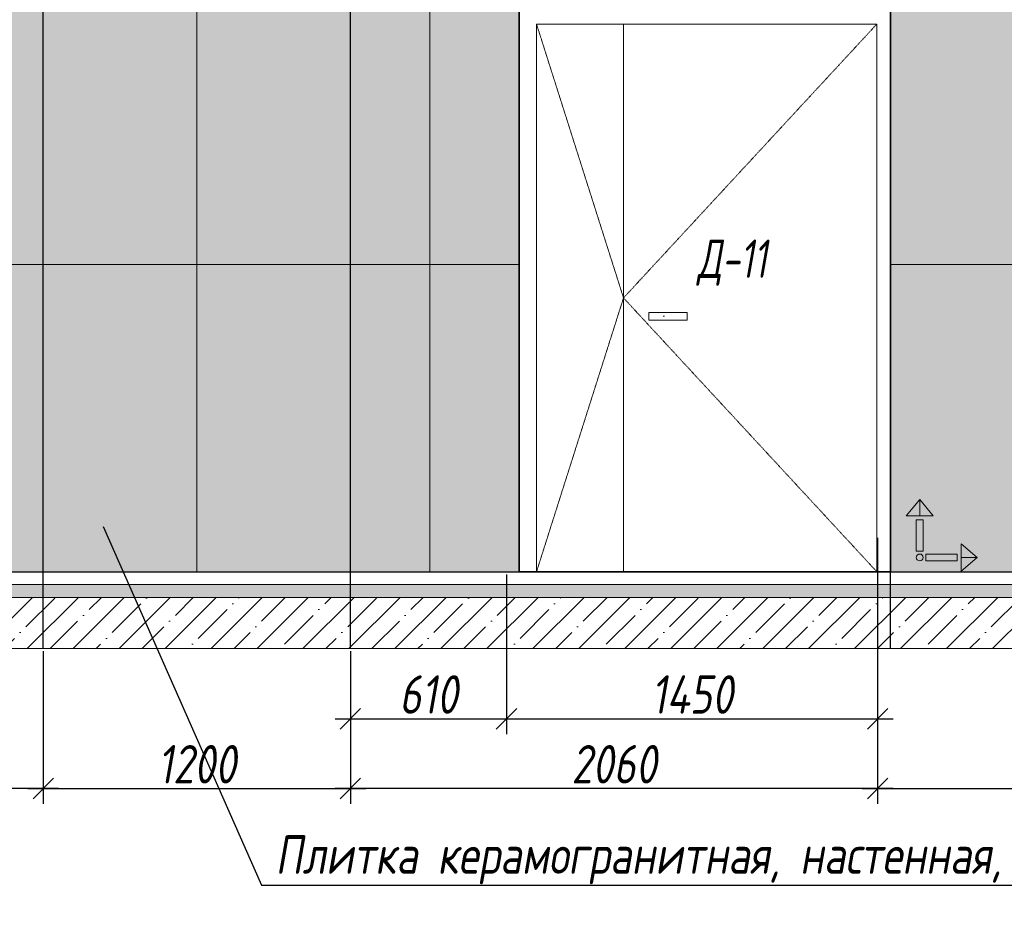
# Model space of a CAD drawing. Header units: millimetres. Extents: x -559767 to 178656, y -69521 to 138453.
# Tile 57 of 256: x -377407 to -373560, y 82888 to 86382. Entities that reach past the tile are written whole.
import ezdxf
from ezdxf import colors
from ezdxf.entities.mleader import LeaderData, LeaderLine
from ezdxf.math import Vec2, Vec3

# ---------------------------------------------------------------- set-up
doc = ezdxf.new("R2010")
doc.units = ezdxf.units.MM
doc.linetypes.add('( Hidden )', pattern=[0.375, 0.25, -0.125])
doc.linetypes.add('DASHDOT', pattern=[25.4, 12.7, -6.35, 0, -6.35])
doc.layers.get('Defpoints').update_dxf_attribs({"color": 31})
for name, color, linetype, lineweight in [('A-DETL-GENF', 7, 'Continuous', 5), ('dim_razv', 93, 'DASHDOT', 9), ('Двери', 7, 'Continuous', 5), ('Отделка стен', 253, 'Continuous', 0)]:
    doc.layers.add(name, color=color, linetype=linetype, lineweight=lineweight)
doc.layers.add('pol', color=7, linetype='Continuous', lineweight=15, true_color=0x738991)
doc.styles.add('fl_iso paper', font='isocpeur.ttf', dxfattribs={"width": 0.8, "oblique": 10})
doc.styles.add('In tre', font='isocpeur.ttf', dxfattribs={"width": 0.8, "oblique": 10})
doc.dimstyles.new('In tre 1_50', dxfattribs={"dimtxt": 150, "dimasz": 80, "dimexe": 60, "dimexo": 10, "dimgap": 20, "dimtad": 1, "dimdec": 0, "dimrnd": 5, "dimzin": 0, "dimdsep": 46, "dimtxsty": 'fl_iso paper', "dimblk": 'OBLIQUE', "dimcen": 0, "dimdle": 60, "dimadec": 0, "dimazin": 0, "dimtfac": 1, "dimtdec": 0, "dimtofl": 0, "dimtmove": 1, "dimatfit": 1, "dimfxl": 40, "dimtolj": 1, "dimtzin": 0, "dimarcsym": 1})
pattern_1 = [(352.5, (-495388.15, 73085.23), (100.42605, 107.2144), [0, -115.824, 0, -129.54, 0, -123.825]), (322.5, (-495388.15, 73085.23), (247.41986, 56.70328), [0, -62.484, 0, -104.394, 0, -40.005]), (282.5, (-495454.42, 73151.5), (168.0997, -167.48995), [0, -38.1, 0, -137.16, 0, -179.07]), (272.5, (-495454.42, 73151.5), (209.26523, -114.68433), [0, -19.05, 0, -89.916, 0, -102.87])]

# ---------------------------------------------------------------- blocks, each defined once
blk = doc.blocks.new('*U12495')
at = {"layer": 'A-DETL-GENF'}
h = blk.add_hatch(dxfattribs=at)
h.set_pattern_fill('ANSI35', color=256, scale=10, style=0)
h.set_pattern_definition([(45, (10160.45, 9e-11), (-44.9013, 44.9013), []), (45, (10205.35, 9e-11), (-44.9013, 44.9013), [79.375, -15.875, 0, -15.875])])
h.paths.add_polyline_path([(0, -100), (10580.9, -100), (10580.9, -50), (0, -50)])
h = blk.add_hatch(dxfattribs=at)
h.set_pattern_fill('ANSI35', color=256, scale=20, style=0)
h.set_pattern_definition([(45, (10160.45, 9e-11), (-89.8026, 89.8026), []), (45, (10250.25, 9e-11), (-89.8026, 89.8026), [158.75, -31.75, 0, -31.75])])
h.paths.add_polyline_path([(0, -300), (10580.9, -300), (10580.9, -100), (0, -100)])
at = {"lineweight": 13}
blk.add_lwpolyline([(0, -50), (10580.9, -50), (10580.9, 0), (0, 0)], close=True, dxfattribs=at)
at = {"lineweight": 30}
blk.add_lwpolyline([(0, 0), (10580.9, 0)], dxfattribs=at)
at = {"layer": 'A-DETL-GENF'}
for points in [[(0, -100), (10580.9, -100), (10580.9, -50), (0, -50)], [(0, -300), (10580.9, -300), (10580.9, -100), (0, -100)]]:
    blk.add_lwpolyline(points, close=True, dxfattribs=at)
blk = doc.blocks.new('_Oblique')
at = {"color": 0, "linetype": 'ByBlock', "lineweight": -2}
blk.add_line((-0.5, -0.5), (0.5, 0.5), dxfattribs=at)
blk = doc.blocks.new('*D12306')
at = {"layer": 'Defpoints', "color": 0, "linetype": 'ByBlock', "transparency": 16777216}
for p in [(-374054.8, 84368.2), (-375504.8, 84225.5), (-374054.8, 83651.3)]:
    blk.add_point(p, dxfattribs=at)
at = {"layer": 'dim_razv', "color": 0, "linetype": 'ByBlock', "lineweight": -2, "transparency": 16777216}
for p, q in [((-374054.8, 84358.2), (-374054.8, 83591.3)), ((-375504.8, 84215.5), (-375504.8, 83591.3)), ((-375564.8, 83651.3), (-373994.8, 83651.3))]:
    blk.add_line(p, q, dxfattribs=at)
at = {"layer": 'dim_razv', "color": 0, "linetype": 'ByBlock', "lineweight": -2, "transparency": 16777216, "xscale": 80, "yscale": 80, "zscale": 80, "rotation": 180}
blk.add_blockref('_Oblique', (-375504.8, 83651.3), dxfattribs=at)
at = {"layer": 'dim_razv', "color": 0, "linetype": 'ByBlock', "lineweight": -2, "transparency": 16777216, "xscale": 80, "yscale": 80, "zscale": 80}
blk.add_blockref('_Oblique', (-374054.8, 83651.3), dxfattribs=at)
at = {"layer": 'dim_razv', "color": 0, "linetype": 'ByBlock', "transparency": 16777216, "insert": (-374779.8, 83746.3), "char_height": 150, "attachment_point": 5, "style": 'fl_iso paper'}
blk.add_mtext('\\A1;1450', dxfattribs=at)
blk = doc.blocks.new('*D12457')
at = {"layer": 'Defpoints', "color": 0, "linetype": 'ByBlock', "transparency": 16777216}
for p in [(-378014.8, 84007.2), (-377314.8, 83925.5), (-378014.8, 83378.9)]:
    blk.add_point(p, dxfattribs=at)
at = {"layer": 'dim_razv', "color": 0, "linetype": 'ByBlock', "lineweight": -2, "transparency": 16777216}
for p, q in [((-378014.8, 83997.2), (-378014.8, 83318.9)), ((-377314.8, 83915.5), (-377314.8, 83318.9)), ((-377254.8, 83378.9), (-378074.8, 83378.9))]:
    blk.add_line(p, q, dxfattribs=at)
at = {"layer": 'dim_razv', "color": 0, "linetype": 'ByBlock', "lineweight": -2, "transparency": 16777216, "xscale": 80, "yscale": 80, "zscale": 80, "rotation": 180}
blk.add_blockref('_Oblique', (-378014.8, 83378.9), dxfattribs=at)
at = {"layer": 'dim_razv', "color": 0, "linetype": 'ByBlock', "lineweight": -2, "transparency": 16777216, "xscale": 80, "yscale": 80, "zscale": 80}
blk.add_blockref('_Oblique', (-377314.8, 83378.9), dxfattribs=at)
at = {"layer": 'dim_razv', "color": 0, "linetype": 'ByBlock', "transparency": 16777216, "insert": (-377664.8, 83473.9), "char_height": 150, "attachment_point": 5, "style": 'fl_iso paper'}
blk.add_mtext('\\A1;700', dxfattribs=at)
blk = doc.blocks.new('*D12458')
at = {"layer": 'Defpoints', "color": 0, "linetype": 'ByBlock', "transparency": 16777216}
for p in [(-377314.8, 83925.5), (-376114.8, 83925.5), (-376114.8, 83378.9)]:
    blk.add_point(p, dxfattribs=at)
at = {"layer": 'dim_razv', "color": 0, "linetype": 'ByBlock', "lineweight": -2, "transparency": 16777216}
for p, q in [((-377314.8, 83915.5), (-377314.8, 83318.9)), ((-376114.8, 83915.5), (-376114.8, 83318.9)), ((-377374.8, 83378.9), (-376054.8, 83378.9))]:
    blk.add_line(p, q, dxfattribs=at)
at = {"layer": 'dim_razv', "color": 0, "linetype": 'ByBlock', "lineweight": -2, "transparency": 16777216, "xscale": 80, "yscale": 80, "zscale": 80, "rotation": 180}
blk.add_blockref('_Oblique', (-377314.8, 83378.9), dxfattribs=at)
at = {"layer": 'dim_razv', "color": 0, "linetype": 'ByBlock', "lineweight": -2, "transparency": 16777216, "xscale": 80, "yscale": 80, "zscale": 80}
blk.add_blockref('_Oblique', (-376114.8, 83378.9), dxfattribs=at)
at = {"layer": 'dim_razv', "color": 0, "linetype": 'ByBlock', "transparency": 16777216, "insert": (-376714.8, 83473.9), "char_height": 150, "attachment_point": 5, "style": 'fl_iso paper'}
blk.add_mtext('\\A1;1200', dxfattribs=at)
blk = doc.blocks.new('*D12345')
at = {"layer": 'Defpoints', "color": 0, "linetype": 'ByBlock', "transparency": 16777216}
for p in [(-376114.8, 83925.5), (-375504.8, 83925.5), (-375504.8, 83651.3)]:
    blk.add_point(p, dxfattribs=at)
at = {"layer": 'dim_razv', "color": 0, "linetype": 'ByBlock', "lineweight": -2, "transparency": 16777216}
for p, q in [((-376114.8, 83915.5), (-376114.8, 83591.3)), ((-375504.8, 83915.5), (-375504.8, 83591.3)), ((-376174.8, 83651.3), (-375444.8, 83651.3))]:
    blk.add_line(p, q, dxfattribs=at)
at = {"layer": 'dim_razv', "color": 0, "linetype": 'ByBlock', "lineweight": -2, "transparency": 16777216, "xscale": 80, "yscale": 80, "zscale": 80, "rotation": 180}
blk.add_blockref('_Oblique', (-376114.8, 83651.3), dxfattribs=at)
at = {"layer": 'dim_razv', "color": 0, "linetype": 'ByBlock', "lineweight": -2, "transparency": 16777216, "xscale": 80, "yscale": 80, "zscale": 80}
blk.add_blockref('_Oblique', (-375504.8, 83651.3), dxfattribs=at)
at = {"layer": 'dim_razv', "color": 0, "linetype": 'ByBlock', "transparency": 16777216, "insert": (-375809.8, 83746.3), "char_height": 150, "attachment_point": 5, "style": 'fl_iso paper'}
blk.add_mtext('\\A1;610', dxfattribs=at)
blk = doc.blocks.new('*D12459')
at = {"layer": 'Defpoints', "color": 0, "linetype": 'ByBlock', "transparency": 16777216}
for p in [(-374054.8, 83925.5), (-371944.8, 83925.5), (-371944.8, 83378.9)]:
    blk.add_point(p, dxfattribs=at)
at = {"layer": 'dim_razv', "color": 0, "linetype": 'ByBlock', "lineweight": -2, "transparency": 16777216}
for p, q in [((-374054.8, 83915.5), (-374054.8, 83318.9)), ((-371944.8, 83915.5), (-371944.8, 83318.9)), ((-374114.8, 83378.9), (-371884.8, 83378.9))]:
    blk.add_line(p, q, dxfattribs=at)
at = {"layer": 'dim_razv', "color": 0, "linetype": 'ByBlock', "lineweight": -2, "transparency": 16777216, "xscale": 80, "yscale": 80, "zscale": 80, "rotation": 180}
blk.add_blockref('_Oblique', (-374054.8, 83378.9), dxfattribs=at)
at = {"layer": 'dim_razv', "color": 0, "linetype": 'ByBlock', "lineweight": -2, "transparency": 16777216, "xscale": 80, "yscale": 80, "zscale": 80}
blk.add_blockref('_Oblique', (-371944.8, 83378.9), dxfattribs=at)
at = {"layer": 'dim_razv', "color": 0, "linetype": 'ByBlock', "transparency": 16777216, "insert": (-372999.8, 83473.9), "char_height": 150, "attachment_point": 5, "style": 'fl_iso paper'}
blk.add_mtext('\\A1;2110', dxfattribs=at)
blk = doc.blocks.new('*D12462')
at = {"layer": 'Defpoints', "color": 0, "linetype": 'ByBlock', "transparency": 16777216}
for p in [(-376114.8, 83925.5), (-374054.8, 83574.7), (-376114.8, 83378.9)]:
    blk.add_point(p, dxfattribs=at)
at = {"layer": 'dim_razv', "color": 0, "linetype": 'ByBlock', "lineweight": -2, "transparency": 16777216}
for p, q in [((-376114.8, 83915.5), (-376114.8, 83318.9)), ((-374054.8, 83564.7), (-374054.8, 83318.9)), ((-373994.8, 83378.9), (-376174.8, 83378.9))]:
    blk.add_line(p, q, dxfattribs=at)
at = {"layer": 'dim_razv', "color": 0, "linetype": 'ByBlock', "lineweight": -2, "transparency": 16777216, "xscale": 80, "yscale": 80, "zscale": 80, "rotation": 180}
blk.add_blockref('_Oblique', (-376114.8, 83378.9), dxfattribs=at)
at = {"layer": 'dim_razv', "color": 0, "linetype": 'ByBlock', "lineweight": -2, "transparency": 16777216, "xscale": 80, "yscale": 80, "zscale": 80}
blk.add_blockref('_Oblique', (-374054.8, 83378.9), dxfattribs=at)
at = {"layer": 'dim_razv', "color": 0, "linetype": 'ByBlock', "transparency": 16777216, "insert": (-375084.8, 83473.9), "char_height": 150, "attachment_point": 5, "style": 'fl_iso paper'}
blk.add_mtext('\\A1;2060', dxfattribs=at)
blk = doc.blocks.new('1')
at = {"layer": 'pol', "linetype": 'ByBlock'}
h = blk.add_hatch(color=1, dxfattribs=at)
h.paths.add_polyline_path([(35776.4, 73135.4), (35803.1, 73135.4), (35803.1, 73259), (35776.4, 73259)])
h.paths.add_polyline_path([(35789.8, 73274.6), (35843.2, 73274.6), (35789.8, 73338.2)])
h.paths.add_polyline_path([(35789.8, 73274.6), (35736.3, 73274.6), (35789.8, 73338.2)])
edge = h.paths.add_edge_path()
edge.add_arc((35789.8, 73110.5), 13.4, 0, 360)
h = blk.add_hatch(color=1, dxfattribs=at)
h.paths.add_polyline_path([(35813.3, 73097.1), (35813.3, 73123.9), (35936.9, 73123.9), (35936.9, 73097.1)])
h.paths.add_polyline_path([(35952.5, 73110.5), (35952.5, 73164), (36016.1, 73110.5)])
h.paths.add_polyline_path([(35952.5, 73110.5), (35952.5, 73057), (36016.1, 73110.5)])
at = {"layer": 'pol', "color": 1, "linetype": 'ByBlock'}
for points in [[(35789.8, 73274.6), (35736.3, 73274.6), (35789.8, 73338.2), (35789.8, 73274.6)], [(35789.8, 73274.6), (35843.2, 73274.6), (35789.8, 73338.2), (35789.8, 73274.6)], [(35952.5, 73110.5), (35952.5, 73164), (36016.1, 73110.5), (35952.5, 73110.5)], [(35952.5, 73110.5), (35952.5, 73057), (36016.1, 73110.5), (35952.5, 73110.5)]]:
    blk.add_lwpolyline(points, dxfattribs=at)
for points in [[(35776.4, 73135.4), (35803.1, 73135.4), (35803.1, 73259), (35776.4, 73259)], [(35813.3, 73097.1), (35813.3, 73123.9), (35936.9, 73123.9), (35936.9, 73097.1)]]:
    blk.add_lwpolyline(points, close=True, dxfattribs=at)
blk.add_circle((35789.8, 73110.5), 13.4, dxfattribs=at)

msp = doc.modelspace()

# ---------------------------------------------------------------- hatches: boundary and pattern name
at = {"layer": 'dim_razv', "true_color": 0xeceae4, "transparency": 33554687}
h = msp.add_hatch(dxfattribs=at)
h.set_pattern_fill('AR-SAND', color=254, scale=3, angle=315)
h.set_pattern_definition([(352.5, (120932.77, 128826.15), (100.426047, 107.214405), [0, -115.824, 0, -129.54, 0, -123.825]), (322.5, (120932.77, 128826.15), (247.419855, 56.70328), [0, -62.484, 0, -104.394, 0, -40.005]), (282.5, (120866.5, 128892.43), (168.099694, -167.489948), [0, -38.1, 0, -137.16, 0, -179.07]), (272.5, (120866.5, 128892.43), (209.265234, -114.68433), [0, -19.05, 0, -89.916, 0, -102.87])])
h.paths.add_polyline_path([(-381684.8, 84225.5), (-371944.8, 84225.5), (-371944.8, 86775.5), (-381684.8, 86775.5)])
h.paths.add_polyline_path([(-380979.8, 86772.4), (-379580.4, 86775.5), (-379580.4, 84225.5), (-380979.8, 84225.5)])
h.paths.add_polyline_path([(-374004.8, 86425.5), (-375454.8, 86425.5), (-375454.8, 84225.5), (-374004.8, 84225.5)])
at = {"layer": 'dim_razv', "true_color": 0xcccccc}
h = msp.add_hatch(dxfattribs=at)
h.set_pattern_fill('AR-SAND', color=254, scale=3, angle=315)
h.set_pattern_definition(pattern_1)
h.paths.add_polyline_path([(-374948.5, 85238.9), (-374798.5, 85238.9), (-374798.5, 85208.9), (-374948.5, 85208.9)])
h = msp.add_hatch(dxfattribs=at)
h.set_pattern_fill('AR-SAND', color=254, scale=3, angle=315)
h.set_pattern_definition(pattern_1)
h.paths.add_polyline_path([(-374948.5, 85238.9), (-374798.5, 85238.9), (-374798.5, 85208.9), (-374948.5, 85208.9)])
h = msp.add_hatch(dxfattribs=at)
h.set_pattern_fill('AR-SAND', color=254, scale=3, angle=315)
h.set_pattern_definition(pattern_1)
h.paths.add_polyline_path([(-374948.5, 85238.9), (-374798.5, 85238.9), (-374798.5, 85208.9), (-374948.5, 85208.9)])
h = msp.add_hatch(dxfattribs=at)
h.set_pattern_fill('AR-SAND', color=254, scale=3, angle=315)
h.set_pattern_definition(pattern_1)
h.paths.add_polyline_path([(-374948.5, 85238.9), (-374798.5, 85238.9), (-374798.5, 85208.9), (-374948.5, 85208.9)])

# ---------------------------------------------------------------- linework, layer by layer
at = {"lineweight": 30}
for points in [[(-377314.8, 83925.5), (-377314.8, 87899.1)], [(-377314.8, 83925.5), (-377314.8, 87899.1)], [(-376114.8, 83925.5), (-376114.8, 87899.1)], [(-376114.8, 83925.5), (-376114.8, 87899.1)], [(-374004.8, 83925.5), (-374004.8, 87899.1)], [(-374004.8, 83925.5), (-374004.8, 87899.1)]]:
    msp.add_lwpolyline(points, dxfattribs=at)
msp.add_lwpolyline([(-381684.8, 84225.5), (-371944.8, 84225.5), (-371944.8, 86775.5), (-381684.8, 86775.5)], close=True)
at = {"lineweight": 35}
msp.add_lwpolyline([(-374004.8, 86425.5), (-375454.8, 86425.5), (-375454.8, 84225.5), (-374004.8, 84225.5)], close=True, dxfattribs=at)
at = {"lineweight": 13}
for points in [[(-374057.7, 86365.5), (-375387.7, 86365.5), (-375387.7, 84225.5), (-374057.7, 84225.5)], [(-374057.7, 86365.5), (-375387.7, 86365.5), (-375387.7, 84225.5), (-374057.7, 84225.5)], [(-374057.7, 86365.5), (-375387.7, 86365.5), (-375387.7, 84225.5), (-374057.7, 84225.5)], [(-374057.7, 86365.5), (-375387.7, 86365.5), (-375387.7, 84225.5), (-374057.7, 84225.5)], [(-375387.7, 86365.5), (-374057.7, 86365.5), (-374057.7, 84225.5), (-375387.7, 84225.5)], [(-374948.5, 85238.9), (-374798.5, 85238.9), (-374798.5, 85208.9), (-374948.5, 85208.9)], [(-374948.5, 85238.9), (-374798.5, 85238.9), (-374798.5, 85208.9), (-374948.5, 85208.9)], [(-374948.5, 85238.9), (-374798.5, 85238.9), (-374798.5, 85208.9), (-374948.5, 85208.9)], [(-374948.5, 85238.9), (-374798.5, 85238.9), (-374798.5, 85208.9), (-374948.5, 85208.9)]]:
    msp.add_lwpolyline(points, close=True, dxfattribs=at)
at = {"linetype": '( Hidden )', "lineweight": 13, "ltscale": 10}
for points in [[(-375387.7, 86365.5), (-375047.7, 85295.5), (-375387.7, 84225.5)], [(-375387.7, 86365.5), (-375047.7, 85295.5), (-375387.7, 84225.5)], [(-375387.7, 86365.5), (-375047.7, 85295.5), (-375387.7, 84225.5)], [(-375387.7, 86365.5), (-375047.7, 85295.5), (-375387.7, 84225.5)], [(-374057.7, 86365.5), (-375047.7, 85295.5), (-374057.7, 84225.5)], [(-374057.7, 86365.5), (-375047.7, 85295.5), (-374057.7, 84225.5)], [(-374057.7, 86365.5), (-375047.7, 85295.5), (-374057.7, 84225.5)], [(-374057.7, 86365.5), (-375047.7, 85295.5), (-374057.7, 84225.5)]]:
    msp.add_lwpolyline(points, dxfattribs=at)
at = {"lineweight": 13}
msp.add_lwpolyline([(-375047.7, 86365.5), (-375047.7, 84225.5)], dxfattribs=at)
msp.add_lwpolyline([(-375047.7, 86365.5), (-375047.7, 84225.5)], dxfattribs=at)
msp.add_lwpolyline([(-375047.7, 86365.5), (-375047.7, 84225.5)], dxfattribs=at)
msp.add_lwpolyline([(-375047.7, 86365.5), (-375047.7, 84225.5)], dxfattribs=at)
at = {"layer": 'Отделка стен', "transparency": 33554687}
for points in [[(-377664.8, 86625.5), (-377664.8, 85425.5), (-377314.8, 85425.5), (-377314.8, 86625.5)], [(-377314.8, 86625.5), (-377314.8, 85425.5), (-376714.8, 85425.5), (-376714.8, 86625.5)], [(-376714.8, 86625.5), (-376714.8, 85425.5), (-376114.8, 85425.5), (-376114.8, 86625.5)], [(-376114.8, 86625.5), (-376114.8, 85425.5), (-375804.8, 85425.5), (-375804.8, 86625.5)], [(-375804.8, 86625.5), (-375804.8, 85425.5), (-375454.8, 85425.5), (-375454.8, 86425.5), (-375204.8, 86425.5), (-375204.8, 86625.5)], [(-374004.8, 86625.5), (-374004.8, 85425.5), (-373404.8, 85425.5), (-373404.8, 86625.5)], [(-377664.8, 85425.5), (-377664.8, 84225.5), (-377314.8, 84225.5), (-377314.8, 85425.5)], [(-377314.8, 85425.5), (-377314.8, 84225.5), (-376714.8, 84225.5), (-376714.8, 85425.5)], [(-376714.8, 85425.5), (-376714.8, 84225.5), (-376114.8, 84225.5), (-376114.8, 85425.5)], [(-376114.8, 85425.5), (-376114.8, 84225.5), (-375804.8, 84225.5), (-375804.8, 85425.5)], [(-375804.8, 85425.5), (-375804.8, 84225.5), (-375454.8, 84224.1), (-375454.8, 85424.1)], [(-374004.8, 85425.5), (-374004.8, 84225.5), (-373404.8, 84225.5), (-373404.8, 85425.5)]]:
    msp.add_lwpolyline(points, close=True, dxfattribs=at)

# ---------------------------------------------------------------- block references
at = {"linetype": 'ByBlock', "xscale": 0.9938708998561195, "yscale": 0.9938708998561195, "zscale": 0.9938708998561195}
msp.add_blockref('1', (-409460.8, 11619.2), dxfattribs=at)
msp.add_blockref('*U12495', (-382105.2, 84225.5))

# ---------------------------------------------------------------- texts
at = {"layer": 'Двери', "lineweight": 0, "insert": (-374623.4, 85433.3), "char_height": 150, "attachment_point": 5, "style": 'fl_iso paper'}
msp.add_mtext_dynamic_manual_height_columns('{\\W0.7;Д-11}', width=190.261, gutter_width=1350, heights=[0], dxfattribs=at)

# ---------------------------------------------------------------- dimensions: what is measured, and where the dimension line sits
at = {"layer": 'dim_razv', "color": 18, "linetype": 'ByBlock', "true_color": 0x000000}
for base, p1, p2, picture, middle in [((-374054.8, 83651.3), (-375504.8, 84225.5), (-374054.8, 84368.2), '*D12306', (-374779.8, 83746.3)), ((-378014.8, 83378.9), (-377314.8, 83925.5), (-378014.8, 84007.2), '*D12457', (-377664.8, 83473.9)), ((-376114.8, 83378.9), (-377314.8, 83925.5), (-376114.8, 83925.5), '*D12458', (-376714.8, 83473.9)), ((-375504.8, 83651.3), (-376114.8, 83925.5), (-375504.8, 83925.5), '*D12345', (-375809.8, 83746.3)), ((-376114.8, 83378.9), (-374054.8, 83574.7), (-376114.8, 83925.5), '*D12462', (-375084.8, 83473.9)), ((-371944.8, 83378.9), (-374054.8, 83925.5), (-371944.8, 83925.5), '*D12459', (-372999.8, 83473.9))]:
    dim = msp.add_linear_dim(base=base, p1=p1, p2=p2, dimstyle='In tre 1_50', dxfattribs=at)
    dim.commit()
    dim.dimension.update_dxf_attribs({"geometry": picture, "text_midpoint": middle})

# ---------------------------------------------------------------- leaders
at = {"layer": 'dim_razv', "color": 0, "linetype": 'ByBlock'}
ml = msp.add_multileader_mtext('Standard', dxfattribs=at)
ml.set_content('Шкаф пожарный встроенный', style='In tre')
ml.set_leader_properties()
ml.build(insert=Vec2(0, 0))
ml.multileader.update_dxf_attribs({"text_left_attachment_type": 6, "text_right_attachment_type": 6, "dogleg_length": 1, "arrow_head_size": 0, "scale": 50})
ctx = ml.context
ctx.base_point, ctx.scale, ctx.char_height, ctx.arrow_head_size, ctx.landing_gap_size, ctx.plane_origin = Vec3(-420507.1, 82889.5), 50, 150, 0, 4.5, Vec3(-410150.9, 81222.5)
ctx.left_attachment, ctx.right_attachment = 6, 6
notes = []
notes.append((ctx, [(0, (1, 1, 0), (-418309.7, 82889.5), (-1, 0), 50, [(1, [(-417709.9, 84558.3)], 0, [])])]))
ctx.mtext.insert, ctx.mtext.width, ctx.mtext.defined_height, ctx.mtext.flow_direction = Vec3(-420502.6, 83084.5), 2509.515, 696.6, 5
ml = msp.add_multileader_mtext('Standard', dxfattribs=at)
ml.set_content('Шкаф пожарный встроенный', style='In tre')
ml.set_leader_properties()
ml.build(insert=Vec2(0, 0))
ml.multileader.update_dxf_attribs({"text_left_attachment_type": 6, "text_right_attachment_type": 6, "dogleg_length": 1, "arrow_head_size": 0, "scale": 50})
ctx = ml.context
ctx.base_point, ctx.scale, ctx.char_height, ctx.arrow_head_size, ctx.landing_gap_size, ctx.plane_origin = Vec3(-406007.1, 82889.5), 50, 150, 0, 4.5, Vec3(-395650.9, 81222.5)
ctx.left_attachment, ctx.right_attachment = 6, 6
notes.append((ctx, [(0, (1, 1, 0), (-403809.7, 82889.5), (-1, 0), 50, [(1, [(-403209.9, 84558.3)], 0, [])])]))
ctx.mtext.insert, ctx.mtext.width, ctx.mtext.defined_height, ctx.mtext.flow_direction = Vec3(-406002.6, 83084.5), 2509.515, 696.6, 5
ml = msp.add_multileader_mtext('Standard', dxfattribs=at)
ml.set_content('Розетка для уборочного \\Pинвентаря, в цвет стен', style='In tre')
ml.set_leader_properties()
ml.build(insert=Vec2(0, 0))
ml.multileader.update_dxf_attribs({"text_left_attachment_type": 6, "text_right_attachment_type": 6, "dogleg_length": 1, "arrow_head_size": 0, "scale": 50})
ctx = ml.context
ctx.base_point, ctx.scale, ctx.char_height, ctx.arrow_head_size, ctx.landing_gap_size, ctx.plane_origin = Vec3(-412081.6, 83143.4), 50, 150, 0, 4.5, Vec3(-411112.2, 82880.4)
ctx.left_attachment, ctx.right_attachment = 6, 6
notes.append((ctx, [(0, (1, 1, 0), (-410137, 83143.4), (-1, 0), 50, [(1, [(-409525.6, 84475.5)], 0, [])])]))
ctx.mtext.insert, ctx.mtext.width, ctx.mtext.defined_height, ctx.mtext.flow_direction = Vec3(-412077.1, 83338.4), 3060.297, 696.6, 5
ml = msp.add_multileader_mtext('Standard', dxfattribs=at)
ml.set_content('Плитка керамогранитная, настенная, размер плитки 600х1200мм, расположить вертикально', style='In tre')
ml.set_leader_properties()
ml.build(insert=Vec2(0, 0))
ml.multileader.update_dxf_attribs({"text_left_attachment_type": 6, "text_right_attachment_type": 6, "dogleg_length": 1, "arrow_head_size": 0, "scale": 50})
ctx = ml.context
ctx.base_point, ctx.scale, ctx.char_height, ctx.arrow_head_size, ctx.landing_gap_size, ctx.plane_origin = Vec3(-403122.3, 83000.8), 50, 150, 0, 4.5, Vec3(-397023.3, 82880.4)
ctx.left_attachment, ctx.right_attachment = 6, 6
notes.append((ctx, [(0, (1, 1, 0), (-400133, 83000.8), (-1, 0), 50, [(1, [(-399655.8, 84402.1)], 0, [])])]))
ctx.mtext.insert, ctx.mtext.width, ctx.mtext.defined_height, ctx.mtext.flow_direction = Vec3(-403117.8, 83195.8), 3060.297, 696.6, 5
ml = msp.add_multileader_mtext('Standard', dxfattribs=at)
ml.set_content('Плитка керамогранитная, настенная, размер плитки 600х1200мм, расположить вертикально', style='In tre')
ml.set_leader_properties()
ml.build(insert=Vec2(0, 0))
ml.multileader.update_dxf_attribs({"text_left_attachment_type": 6, "text_right_attachment_type": 6, "dogleg_length": 1, "arrow_head_size": 0, "scale": 50})
ctx = ml.context
ctx.base_point, ctx.scale, ctx.char_height, ctx.arrow_head_size, ctx.landing_gap_size, ctx.plane_origin = Vec3(-376412.7, 83000.8), 50, 150, 0, 4.5, Vec3(-374498.6, 82880.4)
ctx.left_attachment, ctx.right_attachment = 6, 6
notes.append((ctx, [(1, (1, 1, 0), (-376462.7, 83000.8), (1, 0), 50, [(1, [(-377081.2, 84402.1)], 0, [])])]))
ctx.mtext.insert, ctx.mtext.width, ctx.mtext.defined_height, ctx.mtext.flow_direction = Vec3(-376408.2, 83195.8), 3060.297, 696.6, 5
ml = msp.add_multileader_mtext('Standard', dxfattribs=at)
ml.set_content('Решетка вентиляционная декоративная 700х550 в цвет стен', style='In tre')
ml.set_leader_properties()
ml.build(insert=Vec2(0, 0))
ml.multileader.update_dxf_attribs({"text_left_attachment_type": 6, "text_right_attachment_type": 6, "dogleg_length": 1, "arrow_head_size": 0, "scale": 50})
ctx = ml.context
ctx.base_point, ctx.scale, ctx.char_height, ctx.arrow_head_size, ctx.landing_gap_size, ctx.plane_origin = Vec3(-452684.1, 83043.2), 50, 150, 0, 4.5, Vec3(-444776.7, 81248.6)
ctx.left_attachment, ctx.right_attachment = 6, 6
notes.append((ctx, [(0, (1, 1, 0), (-449788.8, 83043.2), (-1, 0), 50, [(1, [(-448938.4, 84325.5)], 0, [])])]))
ctx.mtext.insert, ctx.mtext.width, ctx.mtext.defined_height, ctx.mtext.flow_direction = Vec3(-452679.6, 83238.2), 2996.732, 696.6, 5
ml = msp.add_multileader_mtext('Standard', dxfattribs=at)
ml.set_content('Зеркало на стене, выполнить в один уровень с отделкой стен', style='In tre')
ml.set_leader_properties()
ml.build(insert=Vec2(0, 0))
ml.multileader.update_dxf_attribs({"text_left_attachment_type": 6, "text_right_attachment_type": 6, "dogleg_length": 1, "arrow_head_size": 0, "scale": 50})
ctx = ml.context
ctx.base_point, ctx.scale, ctx.char_height, ctx.arrow_head_size, ctx.landing_gap_size, ctx.plane_origin = Vec3(-447338.5, 83038.2), 50, 150, 0, 4.5, Vec3(-439596.2, 81243.6)
ctx.left_attachment, ctx.right_attachment = 6, 6
notes.append((ctx, [(0, (1, 1, 0), (-444415.9, 83038.2), (-1, 0), 50, [(1, [(-443757.9, 84320.5)], 0, [])])]))
ctx.mtext.insert, ctx.mtext.width, ctx.mtext.defined_height, ctx.mtext.flow_direction = Vec3(-447334, 83233.2), 3043.138, 696.6, 5
ml = msp.add_multileader_mtext('Standard', dxfattribs=at)
ml.set_content('Решетка вентиляционная декоративная 700х550 в цвет стен', style='In tre')
ml.set_leader_properties()
ml.build(insert=Vec2(0, 0))
ml.multileader.update_dxf_attribs({"text_left_attachment_type": 6, "text_right_attachment_type": 6, "dogleg_length": 1, "arrow_head_size": 0, "scale": 50})
ctx = ml.context
ctx.base_point, ctx.scale, ctx.char_height, ctx.arrow_head_size, ctx.landing_gap_size, ctx.plane_origin = Vec3(-434170.8, 83043.2), 50, 150, 0, 4.5, Vec3(-430730.2, 81248.6)
ctx.left_attachment, ctx.right_attachment = 6, 6
notes.append((ctx, [(1, (1, 1, 0), (-434220.8, 83043.2), (1, 0), 50, [(1, [(-434891.8, 84325.5)], 0, [])])]))
ctx.mtext.insert, ctx.mtext.width, ctx.mtext.defined_height, ctx.mtext.flow_direction = Vec3(-434166.3, 83238.2), 2996.732, 696.6, 5
for ctx, leaders in notes:
    for number, flags, end, landing, length, lines in leaders:
        leader = LeaderData()
        leader.index, (leader.has_last_leader_line, leader.has_dogleg_vector, leader.attachment_direction) = number, flags
        leader.last_leader_point, leader.dogleg_vector, leader.dogleg_length = Vec3(end), Vec3(landing), length
        for number, points, colour, breaks in lines:
            line = LeaderLine()
            line.index, line.vertices, line.color, line.breaks = number, Vec3.list(points), colors.encode_raw_color(colour), breaks
            leader.lines.append(line)
        ctx.leaders.append(leader)

doc.saveas('drawing.dxf')
